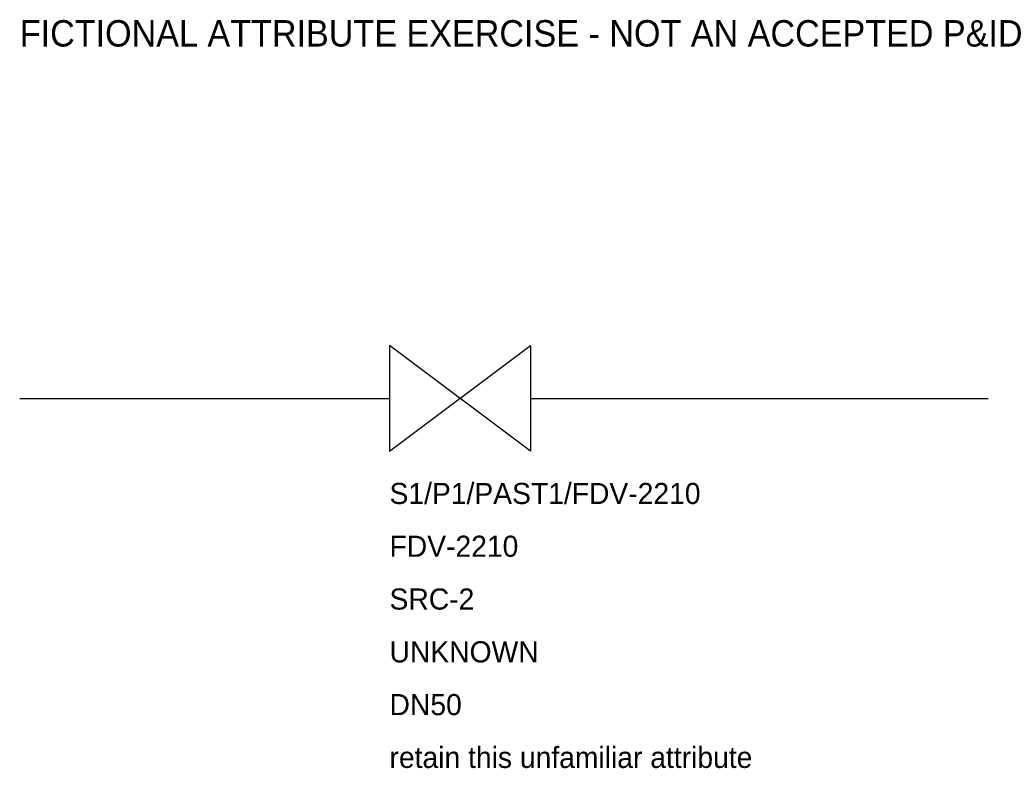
# Model space of a CAD drawing. Header units: metres. Extents: x 5 to 60.9, y 19 to 61.5.
import ezdxf

# ---------------------------------------------------------------- set-up
doc = ezdxf.new("R2010")
doc.units = ezdxf.units.M
doc.layers.add('PROCESS', color=3, linetype='Continuous')

# ---------------------------------------------------------------- blocks, each defined once
blk = doc.blocks.new('DRAFT_VALVE')
blk.add_lwpolyline([(-4, -3), (4, 3), (4, -3), (-4, 3), (-4, -3)])
for tag, p in [('ICT_ID', (-4, -6)), ('TAG', (-4, -9)), ('MODEL', (-4, -12)), ('SERIAL', (-4, -15)), ('SIZE', (-4, -18)), ('VENDOR_NOTE', (-4, -21))]:
    blk.add_attdef(tag, p, '', height=1.2)

msp = doc.modelspace()

# ---------------------------------------------------------------- linework, layer by layer
at = {"layer": 'PROCESS'}
for p, q in [((5, 40), (26, 40)), ((34, 40), (60, 40))]:
    msp.add_line(p, q, dxfattribs=at)

# ---------------------------------------------------------------- block references
msp.add_blockref('DRAFT_VALVE', (30, 40), dxfattribs=at).add_auto_attribs({'ICT_ID': 'S1/P1/PAST1/FDV-2210', 'TAG': 'FDV-2210', 'MODEL': 'SRC-2', 'SERIAL': 'UNKNOWN', 'SIZE': 'DN50', 'VENDOR_NOTE': 'retain this unfamiliar attribute'})

# ---------------------------------------------------------------- texts
msp.add_text('FICTIONAL ATTRIBUTE EXERCISE - NOT AN ACCEPTED P&ID', height=1.5).set_placement((5, 60))

doc.saveas('drawing.dxf')
